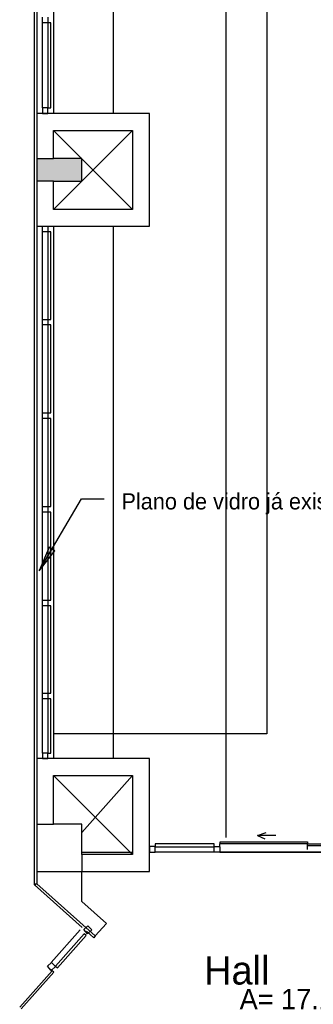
# Model space of a CAD drawing. Header units: millimetres. Extents: x 4 to 3534, y 14 to 98.
# Tile 146 of 161: x 44.57 to 47.18, y 59.3 to 68.03. Entities that reach past the tile are written whole.
import ezdxf

# ---------------------------------------------------------------- set-up
doc = ezdxf.new("R2010")
doc.units = ezdxf.units.MM
doc.header["$MEASUREMENT"] = 0
doc.styles.add('CenturyGothic', font='GOTHIC.TTF')

msp = doc.modelspace()

# ---------------------------------------------------------------- hatches: boundary and pattern name
at = {"linetype": 'Continuous'}
for color, points in [(1, [(44.8732, 66.59824), (45.1232, 66.59824), (45.1232, 66.79824), (44.7232, 66.79824), (44.7232, 66.59824), (44.8732, 66.59824)]), (8, [(44.7436, 63.1431), (44.8834, 63.32191), (44.8323, 63.35199), (44.7436, 63.1431)])]:
    msp.add_hatch(color=color, dxfattribs=at).paths.add_polyline_path(points)

# ---------------------------------------------------------------- linework, layer by layer
at = {"color": 7}
for p, q in [((46.7632, 87.24824), (46.7632, 61.69824)), ((46.4032, 60.77824), (46.4032, 87.13824)), ((44.7032, 60.3592), (44.7032, 84.44824)), ((44.7232, 72.19824), (44.7232, 67.19823)), ((44.8732, 72.19824), (44.8732, 67.19823)), ((45.40465, 67.19823), (45.40465, 72.19824)), ((44.7732, 68.00324), (44.7732, 68.05324)), ((44.8232, 68.05324), (44.8232, 68.00324)), ((44.8232, 68.00324), (44.7732, 68.00324)), ((44.7732, 67.24823), (44.7732, 68.00324)), ((44.8477, 68.00324), (44.8227, 68.00324)), ((44.8227, 68.00324), (44.8227, 67.24823)), ((44.8477, 67.24823), (44.8477, 68.00324)), ((44.8232, 67.24823), (44.7732, 67.24823)), ((44.7732, 67.24823), (44.7732, 67.19823)), ((44.8227, 67.24823), (44.8477, 67.24823)), ((44.8232, 67.19823), (44.8232, 67.24823)), ((44.7232, 67.19823), (44.7232, 66.19823)), ((45.7232, 67.19823), (44.7232, 67.19823)), ((44.7732, 67.19823), (44.8232, 67.19823)), ((45.7232, 66.19823), (45.7232, 67.19823)), ((44.8732, 67.04823), (45.5732, 67.04823)), ((44.8732, 66.79824), (44.8732, 67.04823)), ((44.8732, 66.34823), (45.5732, 67.04823)), ((44.8732, 67.04823), (45.5732, 66.34823)), ((45.5732, 67.04823), (45.5732, 66.34823)), ((44.7232, 66.79824), (44.8732, 66.79824)), ((45.1232, 66.79824), (44.8732, 66.79824)), ((45.1232, 66.59824), (45.1232, 66.79824)), ((44.8732, 66.59824), (44.7232, 66.59824)), ((44.8732, 66.34823), (44.8732, 66.59824)), ((44.8732, 66.59824), (45.1232, 66.59824)), ((45.5732, 66.34823), (44.8732, 66.34823)), ((44.7232, 66.19823), (45.7232, 66.19823)), ((44.7232, 66.19823), (44.7232, 61.47824)), ((44.7732, 66.14823), (44.7732, 66.19823)), ((44.7732, 66.19823), (44.8232, 66.19823)), ((44.8232, 66.19823), (44.8232, 66.14823)), ((44.8732, 66.19823), (44.8732, 61.47824)), ((45.40465, 61.47824), (45.40465, 66.19823)), ((44.8232, 66.14823), (44.7732, 66.14823)), ((44.7732, 65.37324), (44.7732, 66.14823)), ((44.8477, 66.14823), (44.8227, 66.14823)), ((44.8227, 66.14823), (44.8227, 65.37324)), ((44.8477, 65.37324), (44.8477, 66.14823)), ((44.7732, 65.32324), (44.7732, 65.37324)), ((44.7732, 65.37324), (44.8232, 65.37324)), ((44.8232, 65.32324), (44.7732, 65.32324)), ((44.7732, 64.54324), (44.7732, 65.32324)), ((44.8227, 65.37324), (44.8477, 65.37324)), ((44.8477, 65.32324), (44.8227, 65.32324)), ((44.8227, 65.32324), (44.8227, 64.54324)), ((44.8232, 65.37324), (44.8232, 65.32324)), ((44.8477, 64.54324), (44.8477, 65.32324)), ((44.7732, 64.49324), (44.7732, 64.54324)), ((44.7732, 64.54324), (44.8232, 64.54324)), ((44.8227, 64.54324), (44.8477, 64.54324)), ((44.8232, 64.54324), (44.8232, 64.49324)), ((44.8232, 64.49324), (44.7732, 64.49324)), ((44.7732, 63.71324), (44.7732, 64.49324)), ((44.8477, 64.49324), (44.8227, 64.49324)), ((44.8227, 64.49324), (44.8227, 63.71324)), ((44.8477, 63.71324), (44.8477, 64.49324)), ((44.7436, 63.1431), (45.1201, 63.78209)), ((45.1201, 63.78209), (45.3229, 63.78209)), ((44.7732, 63.66324), (44.7732, 63.71324)), ((44.7732, 63.71324), (44.8232, 63.71324)), ((44.8232, 63.66324), (44.7732, 63.66324)), ((44.7732, 62.88324), (44.7732, 63.66324)), ((44.8227, 63.71324), (44.8477, 63.71324)), ((44.8477, 63.66324), (44.8227, 63.66324)), ((44.8227, 63.66324), (44.8227, 62.88324)), ((44.8232, 63.71324), (44.8232, 63.66324)), ((44.8477, 62.88324), (44.8477, 63.66324)), ((44.8323, 63.35199), (44.7436, 63.1431)), ((44.7436, 63.1431), (44.8834, 63.32191)), ((44.8834, 63.32191), (44.8323, 63.35199)), ((44.7732, 62.83324), (44.7732, 62.88324)), ((44.7732, 62.88324), (44.8232, 62.88324)), ((44.8227, 62.88324), (44.8477, 62.88324)), ((44.8232, 62.88324), (44.8232, 62.83324)), ((44.8232, 62.83324), (44.7732, 62.83324)), ((44.7732, 62.05824), (44.7732, 62.83324)), ((44.8477, 62.83324), (44.8227, 62.83324)), ((44.8227, 62.83324), (44.8227, 62.05824)), ((44.8477, 62.05824), (44.8477, 62.83324)), ((44.7732, 62.00824), (44.7732, 62.05824)), ((44.7732, 62.05824), (44.8232, 62.05824)), ((44.8232, 62.00824), (44.7732, 62.00824)), ((44.7732, 61.52824), (44.7732, 62.00824)), ((44.8227, 62.05824), (44.8477, 62.05824)), ((44.8477, 62.00824), (44.8227, 62.00824)), ((44.8227, 62.00824), (44.8227, 61.52824)), ((44.8232, 62.05824), (44.8232, 62.00824)), ((44.8477, 61.52824), (44.8477, 62.00824)), ((46.7632, 61.69824), (44.8732, 61.69824)), ((45.7232, 61.47824), (44.7232, 61.47824)), ((44.7232, 61.47824), (44.7232, 60.36818)), ((44.8232, 61.52824), (44.7732, 61.52824)), ((44.7732, 61.52824), (44.7732, 61.47824)), ((44.7732, 61.47824), (44.8232, 61.47824)), ((44.8227, 61.52824), (44.8477, 61.52824)), ((44.8232, 61.47824), (44.8232, 61.52824)), ((45.7232, 60.47824), (45.7232, 61.47824)), ((44.8732, 61.32824), (45.5732, 61.32824)), ((44.8732, 60.89824), (44.8732, 61.32824)), ((44.8732, 61.32824), (45.5732, 60.62824)), ((45.5732, 61.32824), (45.1232, 60.82258)), ((45.5732, 61.32824), (45.5732, 60.62824)), ((44.7232, 60.89824), (44.8732, 60.89824)), ((45.1232, 60.89824), (44.8732, 60.89824)), ((45.1232, 60.62824), (45.1232, 60.89824)), ((46.68272, 60.79674), (46.7579, 60.8241)), ((46.68272, 60.79674), (46.74616, 60.76716)), ((46.84272, 60.79674), (46.68272, 60.79674)), ((45.7732, 60.69824), (45.7232, 60.69824)), ((45.7232, 60.69824), (45.7232, 60.64824)), ((46.2982, 60.72274), (45.7732, 60.72274)), ((45.7732, 60.72274), (45.7732, 60.69774)), ((45.7732, 60.64824), (45.7732, 60.69824)), ((45.7732, 60.69774), (46.2982, 60.69774)), ((46.2982, 60.69774), (46.2982, 60.72274)), ((46.2982, 60.64824), (46.2982, 60.69824)), ((46.2982, 60.69824), (46.3482, 60.69824)), ((46.3482, 60.70419), (46.3482, 60.72324)), ((46.3482, 60.70419), (46.3482, 60.72324)), ((46.3482, 60.69824), (46.3482, 60.64824)), ((46.35138, 60.72324), (46.35138, 60.74229)), ((46.35138, 60.74229), (47.12479, 60.74229)), ((47.12479, 60.72324), (46.35138, 60.72324)), ((47.1232, 60.70419), (47.1232, 60.67324)), ((47.12479, 60.74229), (47.12479, 60.72324)), ((47.12479, 60.70419), (47.12479, 60.72324)), ((47.12479, 60.72324), (47.8982, 60.72324)), ((47.8982, 60.70419), (47.12479, 60.70419)), ((45.1232, 60.64824), (45.5732, 60.64824)), ((45.5732, 60.62824), (45.1232, 60.62824)), ((45.1232, 60.62824), (45.1232, 60.47824)), ((45.7232, 60.64824), (45.7732, 60.64824)), ((46.2982, 60.64824), (45.7732, 60.64824)), ((46.3482, 60.64824), (46.2982, 60.64824)), ((47.8982, 60.64824), (46.3482, 60.64824)), ((46.3482, 60.64824), (47.8982, 60.64824)), ((44.7232, 60.47824), (45.1232, 60.47824)), ((45.1232, 60.47824), (45.7232, 60.47824)), ((45.1232, 60.213), (45.1232, 60.47824)), ((45.1273, 59.98178), (44.7032, 60.3592)), ((44.7198, 60.37116), (44.7066, 60.35622)), ((44.7198, 60.37116), (44.7232, 60.36818)), ((44.7232, 60.36818), (45.2425, 59.906)), ((45.3423, 60.01805), (45.1232, 60.213)), ((45.1406, 59.96348), (45.1779, 59.99672)), ((45.1779, 59.99672), (45.2112, 59.95937)), ((45.2425, 59.906), (45.3423, 60.01805)), ((45.1074, 59.95937), (44.8516, 59.67196)), ((45.1443, 59.92646), (44.8886, 59.63905)), ((44.9072, 59.62243), (45.163, 59.90984)), ((45.1738, 59.92613), (45.1406, 59.96348)), ((45.163, 59.90984), (45.1443, 59.92646)), ((45.2292, 59.89106), (45.1647, 59.94854)), ((45.2112, 59.95937), (45.1738, 59.92613)), ((45.2425, 59.906), (45.2292, 59.89106)), ((44.8183, 59.63872), (44.8557, 59.67196)), ((44.8516, 59.60136), (44.8183, 59.63872)), ((44.8889, 59.6346), (44.8516, 59.60136)), ((44.8557, 59.67196), (44.8889, 59.6346)), ((44.8886, 59.63905), (44.9072, 59.62243)), ((44.8601, 59.59741), (44.5722, 59.27383)), ((44.5864, 59.26117), (44.8744, 59.58474)), ((44.837, 59.61798), (44.8601, 59.59741)), ((44.8601, 59.59741), (44.8486, 59.6077)), ((44.8744, 59.58474), (44.8601, 59.59741))]:
    msp.add_line(p, q, dxfattribs=at)

# ---------------------------------------------------------------- texts
at = {"color": 7, "attachment_point": 7, "line_spacing_factor": 0.798, "style": 'CenturyGothic'}
for s, insert, char_height, width in [('Plano de vidro já existente', (45.4752, 63.64424), 0.143711, 9.7188806), ('Hall', (46.2082, 59.47217), 0.251321, 2.4501458), ('A= 17.16 m²', (46.5232, 59.25452), 0.179639, 5.6639312)]:
    msp.add_mtext(s, dxfattribs=dict(at, insert=insert, char_height=char_height, width=width))

doc.saveas('drawing.dxf')
